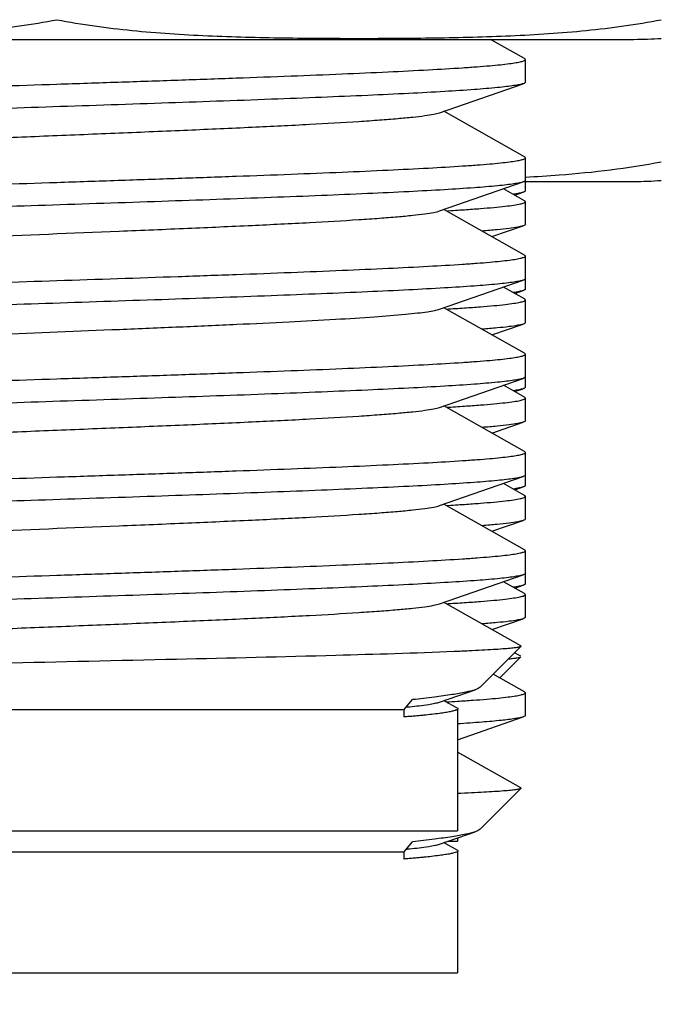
# Model space of a CAD drawing. Header units: millimetres. Extents: x 0 to 776, y 0 to 509.
# Tile 31 of 100: x 405.23 to 409.48, y 148.55 to 155.07. Entities that reach past the tile are written whole.
import ezdxf

# ---------------------------------------------------------------- set-up
doc = ezdxf.new("R2010")
doc.units = ezdxf.units.MM
doc.layers.add('DM', color=4, linetype='Continuous')
doc.layers.add('SLD-0', color=179, linetype='Continuous')
doc.styles.add('SLDTEXTSTYLE0', font='ROMANS', dxfattribs={"width": 0.84})
doc.styles.add('SLDTEXTSTYLE1', font='ROMANS', dxfattribs={"width": 0.97})
doc.dimstyles.new('SLDDIMSTYLE3', dxfattribs={"dimtxt": 3, "dimasz": 3.302, "dimexe": 0, "dimexo": 0.0625, "dimgap": 0.75, "dimtad": 1, "dimrnd": 1e-09, "dimzin": 4, "dimdsep": 46, "dimtxsty": 'SLDTEXTSTYLE0', "dimblk1": 'NONE', "dimblk2": 'NONE', "dimsah": 1, "dimcen": 0, "dimadec": 0, "dimazin": 1, "dimtfac": 1, "dimtmove": 0, "dimatfit": 3, "dimldrblk": 'NONE', "dimfxl": 1, "dimfrac": 2, "dimtolj": 1, "dimtzin": 12, "dimarcsym": 0})

# ---------------------------------------------------------------- blocks, each defined once
blk = doc.blocks.new('_D_21')
at = {"layer": 'DM', "color": 7}
for p, q in [((594.0804, 192.3729), (610.6229, 192.3729)), ((610.6229, 192.3729), (618.4414, 188.5652)), ((623.8357, 180.9381), (623.8357, 190.9381)), ((618.8357, 185.9381), (628.8357, 185.9381))]:
    blk.add_line(p, q, dxfattribs=at)
blk.add_solid([(618.2589, 188.1906), (618.6238, 188.9398), (620.689, 187.4706)], dxfattribs=at)
at = {"layer": 'DM', "color": 7, "char_height": 3, "attachment_point": 1, "style": 'SLDTEXTSTYLE1'}
for s, insert in [('%%c', (598.5265, 196.6933)), ('7.00', (602.6432, 196.6933)), ('4-', (592.8432, 196.6933))]:
    blk.add_mtext(s, dxfattribs=dict(at, insert=insert))
blk = doc.blocks.new('_None')

msp = doc.modelspace()

# ---------------------------------------------------------------- linework, layer by layer
at = {"layer": 'SLD-0', "color": 7, "linetype": 'Continuous'}
for p, q in [((401.6592, 154.938), (409.2968, 154.938)), ((408.5726, 154.8103), (408.3466, 154.938)), ((408.578, 154.6543), (408.578, 154.8042)), ((408.0106, 154.4524), (408.5637, 154.6443)), ((408.5726, 154.1603), (408.0386, 154.4621)), ((408.578, 154.0043), (408.578, 154.1542)), ((408.0105, 153.8024), (408.5635, 153.9943)), ((408.5712, 153.9978), (409.2968, 153.9978)), ((408.578, 153.9357), (408.578, 153.9978)), ((408.5726, 153.8701), (408.433, 153.949)), ((408.5082, 153.9065), (408.5635, 153.9257)), ((408.578, 153.7141), (408.578, 153.864)), ((408.5726, 153.5103), (408.0386, 153.8121)), ((408.3566, 153.6323), (408.5637, 153.7041)), ((408.578, 153.2857), (408.578, 153.5042)), ((408.0104, 153.1523), (408.5634, 153.3442)), ((408.5726, 153.22), (408.4329, 153.299)), ((408.5081, 153.2565), (408.5634, 153.2757)), ((408.578, 153.0641), (408.578, 153.214)), ((408.5725, 152.8603), (408.0386, 153.1621)), ((408.3566, 152.9823), (408.5635, 153.054)), ((408.578, 152.6357), (408.578, 152.8542)), ((408.0106, 152.5024), (408.5636, 152.6943)), ((408.5726, 152.5701), (408.4329, 152.649)), ((408.5081, 152.6065), (408.5636, 152.6257)), ((408.578, 152.4141), (408.578, 152.564)), ((408.5726, 152.2103), (408.0386, 152.5121)), ((408.3566, 152.3323), (408.5634, 152.404)), ((408.578, 151.9857), (408.578, 152.2042)), ((408.0105, 151.8523), (408.5635, 152.0442)), ((408.5725, 151.9201), (408.4329, 151.999)), ((408.5081, 151.9565), (408.5635, 151.9757)), ((408.578, 151.7641), (408.578, 151.9139)), ((408.5726, 151.5603), (408.0386, 151.8621)), ((408.3566, 151.6823), (408.5636, 151.7541)), ((408.578, 151.3357), (408.578, 151.5542)), ((408.0103, 151.2023), (408.5634, 151.3943)), ((408.5726, 151.27), (408.4329, 151.349)), ((408.5081, 151.3065), (408.5634, 151.3257)), ((408.578, 151.1141), (408.578, 151.264)), ((408.0516, 151.2047), (408.0386, 151.2121)), ((408.5471, 150.9247), (408.0516, 151.2047)), ((408.3566, 151.0323), (408.5635, 151.104)), ((408.279, 150.6511), (408.5486, 150.9207)), ((408.409, 150.7125), (408.5486, 150.8521)), ((408.5471, 150.8561), (408.5067, 150.8789)), ((408.5726, 150.6201), (408.3651, 150.7373)), ((408.0103, 150.5523), (408.2459, 150.6341)), ((408.578, 150.4641), (408.578, 150.614)), ((407.7729, 150.5001), (407.8321, 150.5684)), ((408.0517, 150.5547), (408.0386, 150.5621)), ((408.1154, 150.5187), (408.0517, 150.5547)), ((408.1312, 150.5097), (408.1154, 150.5187)), ((407.7729, 150.5001), (402.828, 150.5001)), ((407.7729, 150.5001), (407.7729, 150.4539)), ((408.128, 150.5001), (408.1272, 150.5001)), ((408.128, 150.5001), (408.128, 149.7001)), ((408.128, 150.303), (408.5634, 150.454)), ((408.1311, 150.5038), (408.133, 150.5052)), ((408.5471, 149.9845), (408.128, 150.2214)), ((408.279, 149.7109), (408.5486, 149.9805)), ((402.828, 149.7001), (408.128, 149.7001)), ((408.0103, 149.6121), (408.2459, 149.6939)), ((407.7729, 149.5599), (407.8321, 149.6282)), ((408.0517, 149.6145), (408.0386, 149.6219)), ((408.1154, 149.5785), (408.0517, 149.6145)), ((408.0661, 149.6315), (408.128, 149.6315)), ((408.128, 149.653), (408.128, 149.6315)), ((407.7729, 149.5599), (402.828, 149.5599)), ((407.7729, 149.5599), (407.7729, 149.5137)), ((408.1312, 149.5695), (408.1154, 149.5785)), ((408.128, 149.5599), (408.1272, 149.5599)), ((408.128, 149.5599), (408.128, 148.7599)), ((408.1311, 149.5636), (408.133, 149.5649)), ((402.828, 148.7599), (408.128, 148.7599))]:
    msp.add_line(p, q, dxfattribs=at)
for centre, radius, start, end in [((409.2968, 157.4645), 2.5265, 270, 274.11266), ((409.2968, 156.5243), 2.5265, 270, 274.11266), ((407.5282, 153.2808), 2.774, 275.40539, 275.88443), ((407.007, 168.022), 17.5004, 273.4344, 273.67701), ((407.5282, 152.3406), 2.774, 275.40539, 275.88443)]:
    msp.add_arc(centre, radius, start, end, dxfattribs=at)
for points, knots in [([(401.478, 155.068), (401.6424, 155.0363), (401.9745, 154.9907), (402.4754, 154.9583), (402.9767, 154.9463), (403.478, 154.9436), (403.9792, 154.9463), (404.4805, 154.9583), (404.9814, 154.9907), (405.3135, 155.0363), (405.478, 155.068)], [0, 0, 0, 0, 0.125209, 0.250184, 0.375098, 0.5, 0.624902, 0.749816, 0.87479, 1, 1, 1, 1]), ([(405.478, 155.068), (405.6424, 155.0363), (405.9745, 154.9907), (406.4754, 154.9583), (406.9767, 154.9463), (407.478, 154.9436), (407.9792, 154.9463), (408.4805, 154.9583), (408.9814, 154.9907), (409.3135, 155.0363), (409.478, 155.068)], [0, 0, 0, 0, 0.12521, 0.250184, 0.375098, 0.5, 0.624902, 0.749816, 0.87479, 1, 1, 1, 1]), ([(403.928, 154.5875), (404.1772, 154.5971), (404.6938, 154.6155), (405.3454, 154.6372), (405.8803, 154.6551), (406.2757, 154.6685), (406.6575, 154.6819), (407.0191, 154.6953), (407.3544, 154.7087), (407.6575, 154.7221), (407.9234, 154.7353), (408.1195, 154.7469), (408.2543, 154.7563), (408.3379, 154.763), (408.4093, 154.7697), (408.4683, 154.7764), (408.5139, 154.7827), (408.548, 154.7896), (408.567, 154.7946), (408.578, 154.801), (408.578, 154.8042)], [0, 0, 0, 0, 0.160568, 0.332852, 0.419738, 0.505139, 0.587598, 0.665703, 0.738119, 0.803612, 0.861065, 0.909502, 0.930074, 0.948101, 0.963506, 0.976225, 0.986218, 0.993457, 0.997964, 1, 1, 1, 1]), ([(408.578, 154.8042), (408.578, 154.8047), (408.5772, 154.8075), (408.5746, 154.8091), (408.5726, 154.8102)], [0, 0, 0, 0, 0.186662, 1, 1, 1, 1]), ([(408.5639, 154.6444), (408.5558, 154.6416), (408.5355, 154.6368), (408.4989, 154.6306), (408.4506, 154.6243), (408.3634, 154.6151), (408.2266, 154.6041), (408.0309, 154.5915), (407.7955, 154.5789), (407.5239, 154.5662), (407.2205, 154.5534), (406.7663, 154.5358), (406.1576, 154.5145), (405.405, 154.4894), (404.657, 154.4644), (404.1651, 154.4468), (403.9279, 154.4377)], [0, 0, 0, 0, 0.00549, 0.013489, 0.023985, 0.036951, 0.070154, 0.11264, 0.163686, 0.22254, 0.288319, 0.359947, 0.516306, 0.681933, 0.846578, 1, 1, 1, 1]), ([(408.5782, 154.6543), (408.5782, 154.6523), (408.573, 154.6475), (408.5676, 154.6457), (408.5639, 154.6444)], [0, 0, 0, 0, 0.340041, 1, 1, 1, 1]), ([(402.9346, 154.1469), (402.9381, 154.1489), (402.9473, 154.1525), (402.9729, 154.1595), (403.0183, 154.1675), (403.0883, 154.1767), (403.1786, 154.186), (403.2885, 154.1954), (403.417, 154.2048), (403.563, 154.2142), (403.789, 154.2274), (404.1048, 154.2435), (404.5162, 154.2622), (404.9602, 154.2809), (405.4218, 154.2997), (405.8853, 154.3185), (406.3349, 154.3372), (406.7555, 154.3559), (407.1327, 154.3745), (407.4139, 154.3907), (407.6076, 154.404), (407.7266, 154.4134), (407.8265, 154.4227), (407.9064, 154.4319), (407.9657, 154.4411), (407.9982, 154.4481), (408.0106, 154.4524)], [0, 0, 0, 0, 0.002387, 0.005781, 0.015636, 0.029542, 0.047414, 0.069142, 0.094542, 0.123375, 0.1554, 0.227993, 0.309828, 0.398158, 0.489979, 0.582172, 0.671631, 0.755291, 0.830361, 0.89425, 0.921328, 0.944861, 0.964624, 0.980452, 0.992262, 1, 1, 1, 1]), ([(403.928, 153.9375), (404.1772, 153.9471), (404.6938, 153.9655), (405.3454, 153.9872), (405.8803, 154.0051), (406.2757, 154.0185), (406.6575, 154.0319), (407.0191, 154.0453), (407.3544, 154.0587), (407.6575, 154.0721), (407.9234, 154.0853), (408.1195, 154.0969), (408.2543, 154.1063), (408.3379, 154.113), (408.4093, 154.1197), (408.4683, 154.1264), (408.5139, 154.1327), (408.548, 154.1396), (408.567, 154.1446), (408.578, 154.151), (408.578, 154.1542)], [0, 0, 0, 0, 0.160568, 0.332852, 0.419738, 0.505139, 0.587598, 0.665703, 0.738119, 0.803612, 0.861065, 0.909502, 0.930074, 0.948101, 0.963506, 0.976225, 0.986218, 0.993457, 0.997964, 1, 1, 1, 1]), ([(408.578, 154.1542), (408.578, 154.1547), (408.5772, 154.1575), (408.5746, 154.1591), (408.5726, 154.1602)], [0, 0, 0, 0, 0.1866354, 0.9995564, 0.9995564, 0.9995564, 0.9995564]), ([(408.5769, 154.0262), (408.6523, 154.0302), (408.954, 154.0493), (409.2552, 154.0849), (409.478, 154.1278)], [0, 0, 0, 0, 0.249766, 1, 1, 1, 1]), ([(408.5637, 153.9943), (408.5557, 153.9915), (408.5353, 153.9868), (408.4986, 153.9806), (408.4502, 153.9743), (408.3629, 153.9651), (408.2261, 153.9541), (408.0303, 153.9415), (407.7948, 153.9289), (407.5232, 153.9161), (407.2198, 153.9034), (406.7656, 153.8858), (406.157, 153.8644), (405.4046, 153.8394), (404.6568, 153.8144), (404.1651, 153.7968), (403.9279, 153.7877)], [0, 0, 0, 0, 0.005497, 0.013519, 0.024044, 0.037037, 0.070249, 0.112747, 0.163826, 0.222676, 0.288448, 0.360085, 0.516411, 0.682012, 0.846608, 1, 1, 1, 1]), ([(408.5781, 154.0043), (408.5781, 154.0023), (408.5729, 153.9974), (408.5675, 153.9956), (408.5637, 153.9943)], [0, 0, 0, 0, 0.340244, 1, 1, 1, 1]), ([(408.5635, 153.9257), (408.5551, 153.9228), (408.5335, 153.9178), (408.5117, 153.9142), (408.4987, 153.9123)], [0, 0, 0, 0, 0.404639, 1, 1, 1, 1]), ([(408.5779, 153.9357), (408.5779, 153.9336), (408.5746, 153.9305), (408.5694, 153.9279), (408.5656, 153.9264), (408.5635, 153.9257)], [0, 0, 0, 0, 0.340266, 0.625005, 1, 1, 1, 1]), ([(408.0554, 153.803), (408.0953, 153.8054), (408.1703, 153.8102), (408.2752, 153.8177), (408.365, 153.8252), (408.4392, 153.8326), (408.4974, 153.84), (408.5391, 153.8471), (408.564, 153.8535), (408.5753, 153.859), (408.578, 153.8625), (408.578, 153.864)], [0, 0, 0, 0, 0.226641, 0.425708, 0.596194, 0.737181, 0.848002, 0.928229, 0.977871, 0.991782, 1, 1, 1, 1]), ([(408.578, 153.864), (408.578, 153.8645), (408.5772, 153.8673), (408.5746, 153.8689), (408.5726, 153.87)], [0, 0, 0, 0, 0.186662, 1, 1, 1, 1]), ([(402.9345, 153.4969), (402.938, 153.4989), (402.9472, 153.5024), (402.9727, 153.5094), (403.018, 153.5175), (403.0878, 153.5267), (403.1781, 153.536), (403.2878, 153.5453), (403.4162, 153.5547), (403.5621, 153.5642), (403.788, 153.5774), (404.1038, 153.5934), (404.5151, 153.6121), (405.1153, 153.6375), (405.7286, 153.6619), (406.3339, 153.6872), (406.7546, 153.7059), (407.1319, 153.7245), (407.4132, 153.7406), (407.6071, 153.754), (407.7262, 153.7633), (407.8261, 153.7727), (407.9061, 153.7819), (407.9655, 153.7911), (407.9981, 153.798), (408.0105, 153.8024)], [0, 0, 0, 0, 0.002385, 0.00577, 0.015591, 0.029464, 0.047322, 0.069043, 0.094417, 0.123222, 0.155237, 0.227813, 0.309624, 0.397952, 0.581971, 0.671442, 0.755124, 0.830222, 0.894137, 0.921243, 0.944789, 0.964553, 0.980406, 0.992247, 1, 1, 1, 1]), ([(408.5782, 153.7141), (408.5782, 153.7121), (408.573, 153.7072), (408.5676, 153.7055), (408.5639, 153.7042)], [0, 0, 0, 0, 0.340041, 1, 1, 1, 1]), ([(408.5639, 153.7042), (408.5522, 153.7001), (408.5209, 153.6938), (408.4635, 153.6855), (408.3849, 153.6771), (408.3256, 153.672), (408.2925, 153.6694)], [0, 0, 0, 0, 0.135274, 0.34769, 0.636383, 1, 1, 1, 1]), ([(403.928, 153.2875), (404.1772, 153.2972), (404.6938, 153.3154), (405.478, 153.3417), (406.1409, 153.3638), (406.6575, 153.3819), (407.0191, 153.3953), (407.3544, 153.4087), (407.6575, 153.4221), (407.9234, 153.4353), (408.1195, 153.4469), (408.2543, 153.4563), (408.3379, 153.463), (408.4093, 153.4697), (408.4683, 153.4764), (408.5139, 153.4827), (408.548, 153.4896), (408.567, 153.4946), (408.578, 153.501), (408.578, 153.5042)], [0, 0, 0, 0, 0.160568, 0.332852, 0.505139, 0.587598, 0.665703, 0.738119, 0.803612, 0.861066, 0.909502, 0.930075, 0.948101, 0.963506, 0.976226, 0.986219, 0.993458, 0.997965, 1, 1, 1, 1]), ([(408.578, 153.5042), (408.578, 153.5047), (408.5772, 153.5075), (408.5745, 153.5092), (408.5725, 153.5103)], [0, 0, 0, 0, 0.186244, 1, 1, 1, 1]), ([(408.5636, 153.3443), (408.5556, 153.3415), (408.5352, 153.3367), (408.4985, 153.3305), (408.45, 153.3243), (408.3627, 153.3151), (408.2258, 153.3041), (408.03, 153.2915), (407.7944, 153.2788), (407.5228, 153.2661), (407.2194, 153.2533), (406.7653, 153.2358), (406.1568, 153.2144), (405.4045, 153.1894), (404.6567, 153.1644), (404.165, 153.1468), (403.9279, 153.1377)], [0, 0, 0, 0, 0.005488, 0.013507, 0.024045, 0.037057, 0.070292, 0.112772, 0.163871, 0.222735, 0.288488, 0.360131, 0.516446, 0.682039, 0.846611, 1, 1, 1, 1]), ([(408.578, 153.3543), (408.578, 153.3523), (408.5728, 153.3474), (408.5674, 153.3456), (408.5636, 153.3443)], [0, 0, 0, 0, 0.340786, 1, 1, 1, 1]), ([(408.5634, 153.2757), (408.555, 153.2728), (408.5334, 153.2678), (408.5116, 153.2642), (408.4987, 153.2622)], [0, 0, 0, 0, 0.404838, 1, 1, 1, 1]), ([(408.5779, 153.2857), (408.5779, 153.2836), (408.5746, 153.2805), (408.5694, 153.2779), (408.5656, 153.2764), (408.5634, 153.2757)], [0, 0, 0, 0, 0.339995, 0.624811, 1, 1, 1, 1]), ([(408.0554, 153.153), (408.0953, 153.1554), (408.1703, 153.1602), (408.2752, 153.1677), (408.365, 153.1752), (408.4392, 153.1826), (408.4974, 153.19), (408.5391, 153.1971), (408.564, 153.2035), (408.5753, 153.209), (408.578, 153.2125), (408.578, 153.214)], [0, 0, 0, 0, 0.226641, 0.425708, 0.596194, 0.737181, 0.848002, 0.928228, 0.977871, 0.991782, 1, 1, 1, 1]), ([(408.578, 153.214), (408.578, 153.2145), (408.5772, 153.2173), (408.5746, 153.2189), (408.5726, 153.22)], [0, 0, 0, 0, 0.1866354, 0.9995564, 0.9995564, 0.9995564, 0.9995564]), ([(403.1742, 152.8853), (403.2426, 152.8918), (403.3977, 152.9038), (403.7712, 152.9273), (404.3354, 152.9547), (405.0861, 152.9863), (405.7512, 153.0129), (406.2831, 153.035), (406.6575, 153.0515), (407.0013, 153.0679), (407.3056, 153.0842), (407.5624, 153.1004), (407.7436, 153.1145), (407.8599, 153.1264), (407.9243, 153.1345), (407.9729, 153.1425), (407.9999, 153.1487), (408.0104, 153.1523)], [0, 0, 0, 0, 0.042561, 0.096313, 0.231715, 0.392292, 0.561498, 0.643876, 0.721901, 0.793575, 0.856993, 0.910582, 0.952904, 0.969502, 0.982935, 0.993119, 1, 1, 1, 1]), ([(408.5781, 153.0641), (408.5781, 153.0621), (408.5729, 153.0572), (408.5675, 153.0554), (408.5637, 153.0541)], [0, 0, 0, 0, 0.340244, 1, 1, 1, 1]), ([(408.5637, 153.0541), (408.5521, 153.0501), (408.5208, 153.0438), (408.4633, 153.0354), (408.3848, 153.0271), (408.3255, 153.022), (408.2925, 153.0194)], [0, 0, 0, 0, 0.135336, 0.348021, 0.636818, 1, 1, 1, 1]), ([(403.928, 152.6375), (404.1772, 152.6472), (404.6938, 152.6654), (405.3454, 152.6873), (405.8803, 152.7051), (406.2757, 152.7185), (406.6575, 152.7319), (407.0191, 152.7453), (407.3544, 152.7587), (407.6575, 152.7721), (407.9234, 152.7853), (408.1195, 152.7969), (408.2543, 152.8063), (408.3379, 152.813), (408.4093, 152.8197), (408.4683, 152.8264), (408.5139, 152.8327), (408.548, 152.8395), (408.567, 152.8446), (408.578, 152.851), (408.578, 152.8542)], [0, 0, 0, 0, 0.160568, 0.332852, 0.419739, 0.50514, 0.587598, 0.665703, 0.73812, 0.803613, 0.861066, 0.909502, 0.930075, 0.948101, 0.963506, 0.976226, 0.986219, 0.993458, 0.997965, 1, 1, 1, 1]), ([(408.578, 152.8542), (408.578, 152.8547), (408.5772, 152.8575), (408.5745, 152.8592), (408.5725, 152.8603)], [0, 0, 0, 0, 0.185798, 1, 1, 1, 1]), ([(408.5636, 152.6943), (408.5556, 152.6916), (408.5353, 152.6868), (408.4988, 152.6806), (408.4505, 152.6743), (408.3632, 152.6651), (408.2265, 152.6541), (408.0308, 152.6415), (407.7953, 152.6288), (407.5238, 152.6161), (407.2204, 152.6034), (406.7662, 152.5858), (406.1575, 152.5644), (405.405, 152.5394), (404.657, 152.5144), (404.1652, 152.4967), (403.928, 152.4876)], [0, 0, 0, 0, 0.005474, 0.013463, 0.023961, 0.03694, 0.070157, 0.11262, 0.163677, 0.222543, 0.288304, 0.359938, 0.516297, 0.681927, 0.846558, 1, 1, 1, 1]), ([(408.578, 152.7043), (408.578, 152.7023), (408.5727, 152.6974), (408.5674, 152.6956), (408.5636, 152.6943)], [0, 0, 0, 0, 0.3414, 1, 1, 1, 1]), ([(408.5636, 152.6257), (408.5552, 152.6228), (408.5335, 152.6178), (408.5117, 152.6142), (408.4987, 152.6122)], [0, 0, 0, 0, 0.404098, 1, 1, 1, 1]), ([(408.5779, 152.6357), (408.5779, 152.6336), (408.5746, 152.6305), (408.5695, 152.6279), (408.5658, 152.6265), (408.5636, 152.6257)], [0, 0, 0, 0, 0.341007, 0.625536, 1, 1, 1, 1]), ([(408.0554, 152.503), (408.0953, 152.5054), (408.1703, 152.5102), (408.2752, 152.5177), (408.365, 152.5252), (408.4392, 152.5326), (408.4974, 152.54), (408.5391, 152.5471), (408.564, 152.5535), (408.5753, 152.559), (408.578, 152.5625), (408.578, 152.564)], [0, 0, 0, 0, 0.226642, 0.42571, 0.596196, 0.737183, 0.848005, 0.928231, 0.977873, 0.991783, 1, 1, 1, 1]), ([(408.578, 152.564), (408.578, 152.5645), (408.5772, 152.5673), (408.5745, 152.5689), (408.5725, 152.5701)], [0, 0, 0, 0, 0.186244, 1, 1, 1, 1]), ([(402.9346, 152.1969), (402.9381, 152.1989), (402.9473, 152.2025), (402.9729, 152.2095), (403.0183, 152.2175), (403.0883, 152.2267), (403.1786, 152.236), (403.2885, 152.2454), (403.4711, 152.2587), (403.7401, 152.2749), (404.1048, 152.2935), (404.5162, 152.3122), (404.9602, 152.3309), (405.4217, 152.3497), (405.8852, 152.3685), (406.3349, 152.3872), (406.7555, 152.4059), (407.1326, 152.4245), (407.4138, 152.4406), (407.6076, 152.454), (407.7266, 152.4634), (407.8265, 152.4727), (407.9064, 152.4819), (407.9656, 152.4911), (407.9982, 152.4981), (408.0106, 152.5024)], [0, 0, 0, 0, 0.00239, 0.005785, 0.015633, 0.029535, 0.047408, 0.069144, 0.094534, 0.155391, 0.227984, 0.309816, 0.398151, 0.489967, 0.582165, 0.671622, 0.755286, 0.830355, 0.894247, 0.921321, 0.944859, 0.964631, 0.980452, 0.992256, 1, 1, 1, 1]), ([(408.578, 152.4141), (408.578, 152.4121), (408.5728, 152.4072), (408.5674, 152.4054), (408.5636, 152.4041)], [0, 0, 0, 0, 0.340786, 1, 1, 1, 1]), ([(408.5636, 152.4041), (408.552, 152.4001), (408.5207, 152.3937), (408.4633, 152.3854), (408.3847, 152.3771), (408.3255, 152.372), (408.2924, 152.3694)], [0, 0, 0, 0, 0.135055, 0.347738, 0.636753, 1, 1, 1, 1]), ([(403.928, 151.9875), (404.1772, 151.9972), (404.6938, 152.0156), (405.3454, 152.0373), (405.8803, 152.0552), (406.2757, 152.0686), (406.6575, 152.082), (407.0191, 152.0954), (407.3544, 152.1088), (407.6575, 152.1221), (407.9234, 152.1354), (408.1195, 152.1469), (408.2543, 152.1564), (408.3379, 152.1631), (408.4093, 152.1697), (408.4683, 152.1764), (408.5139, 152.1827), (408.548, 152.1896), (408.567, 152.1947), (408.578, 152.2011), (408.578, 152.2042)], [0, 0, 0, 0, 0.160568, 0.332852, 0.419739, 0.50514, 0.587598, 0.665703, 0.738119, 0.803612, 0.861065, 0.909501, 0.930074, 0.948101, 0.963506, 0.976225, 0.986218, 0.993457, 0.997964, 1, 1, 1, 1]), ([(408.578, 152.2042), (408.578, 152.2048), (408.5772, 152.2075), (408.5746, 152.2092), (408.5726, 152.2103)], [0, 0, 0, 0, 0.186619, 1, 1, 1, 1]), ([(408.5635, 152.0443), (408.5555, 152.0415), (408.535, 152.0367), (408.4984, 152.0305), (408.45, 152.0243), (408.3627, 152.015), (408.2259, 152.004), (408.0301, 151.9915), (407.7946, 151.9788), (407.523, 151.9661), (407.2196, 151.9533), (406.7655, 151.9358), (406.157, 151.9144), (405.4046, 151.8894), (404.6568, 151.8644), (404.1651, 151.8467), (403.928, 151.8376)], [0, 0, 0, 0, 0.005493, 0.013501, 0.024017, 0.037011, 0.070255, 0.112737, 0.163808, 0.222681, 0.288443, 0.360072, 0.516409, 0.682004, 0.846596, 1, 1, 1, 1]), ([(408.578, 152.0543), (408.578, 152.0522), (408.5727, 152.0474), (408.5672, 152.0456), (408.5635, 152.0443)], [0, 0, 0, 0, 0.340795, 1, 1, 1, 1]), ([(408.5635, 151.9757), (408.555, 151.9727), (408.5335, 151.9678), (408.5117, 151.9641), (408.4987, 151.9622)], [0, 0, 0, 0, 0.404668, 1, 1, 1, 1]), ([(408.5779, 151.9857), (408.5779, 151.9836), (408.5746, 151.9805), (408.5694, 151.9779), (408.5656, 151.9764), (408.5635, 151.9757)], [0, 0, 0, 0, 0.340386, 0.625094, 1, 1, 1, 1]), ([(408.0554, 151.853), (408.0953, 151.8554), (408.1703, 151.8602), (408.2752, 151.8677), (408.365, 151.8752), (408.4392, 151.8826), (408.4974, 151.89), (408.5391, 151.8971), (408.564, 151.9035), (408.5753, 151.909), (408.578, 151.9125), (408.578, 151.914)], [0, 0, 0, 0, 0.226643, 0.425711, 0.596198, 0.737185, 0.848007, 0.928234, 0.977875, 0.991784, 1, 1, 1, 1]), ([(408.578, 151.914), (408.578, 151.9145), (408.5772, 151.9173), (408.5745, 151.919), (408.5725, 151.9201)], [0, 0, 0, 0, 0.185798, 1, 1, 1, 1]), ([(402.9345, 151.5469), (402.938, 151.5489), (402.9472, 151.5524), (402.9727, 151.5594), (403.018, 151.5674), (403.0878, 151.5766), (403.178, 151.586), (403.2878, 151.5954), (403.4162, 151.6047), (403.5621, 151.6141), (403.788, 151.6274), (404.1037, 151.6434), (404.515, 151.6621), (405.1152, 151.6875), (405.7285, 151.7119), (406.3338, 151.7372), (406.7545, 151.7559), (407.1318, 151.7745), (407.4131, 151.7906), (407.607, 151.804), (407.7261, 151.8133), (407.826, 151.8227), (407.906, 151.8319), (407.9654, 151.8411), (407.9981, 151.848), (408.0105, 151.8523)], [0, 0, 0, 0, 0.0023879, 0.0057726, 0.0155802, 0.0294464, 0.0473165, 0.0690435, 0.0944014, 0.1231996, 0.155225, 0.2277946, 0.3096062, 0.3979315, 0.5819512, 0.6714236, 0.7551066, 0.8302088, 0.8941229, 0.9212237, 0.9447816, 0.9645538, 0.9804012, 0.9922402, 0.9999989, 0.9999989, 0.9999989, 0.9999989]), ([(408.578, 151.7641), (408.578, 151.762), (408.5727, 151.7572), (408.5674, 151.7554), (408.5636, 151.7541)], [0, 0, 0, 0, 0.3414, 1, 1, 1, 1]), ([(408.5636, 151.7541), (408.552, 151.7501), (408.5208, 151.7438), (408.4634, 151.7354), (408.3848, 151.7271), (408.3254, 151.722), (408.2923, 151.7193)], [0, 0, 0, 0, 0.134898, 0.347212, 0.63613, 1, 1, 1, 1]), ([(408.578, 151.5542), (408.578, 151.5548), (408.5772, 151.5576), (408.5745, 151.5592), (408.5725, 151.5603)], [0, 0, 0, 0, 0.186235, 1, 1, 1, 1]), ([(403.928, 151.3375), (404.1772, 151.3472), (404.6938, 151.3656), (405.3454, 151.3873), (405.8803, 151.4052), (406.2757, 151.4186), (406.6575, 151.432), (407.0191, 151.4454), (407.3544, 151.4588), (407.6575, 151.4721), (407.9234, 151.4854), (408.1195, 151.4969), (408.2543, 151.5064), (408.3379, 151.5131), (408.4093, 151.5197), (408.4683, 151.5264), (408.5139, 151.5327), (408.548, 151.5396), (408.567, 151.5447), (408.578, 151.5511), (408.578, 151.5542)], [0, 0, 0, 0, 0.160568, 0.332852, 0.419739, 0.505139, 0.587598, 0.665703, 0.738119, 0.803612, 0.861065, 0.909501, 0.930074, 0.9481, 0.963505, 0.976225, 0.986218, 0.993457, 0.997964, 1, 1, 1, 1]), ([(408.5634, 151.3943), (408.5554, 151.3915), (408.535, 151.3867), (408.4983, 151.3805), (408.4499, 151.3742), (408.3625, 151.365), (408.2256, 151.354), (408.0298, 151.3414), (407.7943, 151.3288), (407.5227, 151.3161), (407.2193, 151.3033), (406.7652, 151.2858), (406.1567, 151.2644), (405.4045, 151.2393), (404.6567, 151.2145), (404.1651, 151.1967), (403.9279, 151.1876)], [0, 0, 0, 0, 0.005501, 0.013515, 0.024038, 0.037038, 0.070291, 0.112782, 0.163858, 0.222733, 0.288496, 0.360123, 0.516452, 0.682034, 0.84661, 1, 1, 1, 1]), ([(408.578, 151.4043), (408.578, 151.4022), (408.5726, 151.3974), (408.5672, 151.3956), (408.5634, 151.3943)], [0, 0, 0, 0, 0.340548, 1, 1, 1, 1]), ([(408.5634, 151.3257), (408.555, 151.3227), (408.5334, 151.3178), (408.5117, 151.3141), (408.4987, 151.3122)], [0, 0, 0, 0, 0.404861, 1, 1, 1, 1]), ([(408.5779, 151.3357), (408.5779, 151.3336), (408.5746, 151.3305), (408.5694, 151.3279), (408.5656, 151.3264), (408.5634, 151.3257)], [0, 0, 0, 0, 0.339888, 0.624736, 1, 1, 1, 1]), ([(408.0553, 151.2031), (408.0952, 151.2055), (408.1702, 151.2102), (408.2752, 151.2177), (408.365, 151.2252), (408.4391, 151.2327), (408.4973, 151.24), (408.5391, 151.2471), (408.564, 151.2536), (408.5753, 151.2591), (408.578, 151.2626), (408.578, 151.264)], [0, 0, 0, 0, 0.22664, 0.425707, 0.596193, 0.73718, 0.848002, 0.928229, 0.977871, 0.991782, 1, 1, 1, 1]), ([(408.578, 151.264), (408.578, 151.2646), (408.5772, 151.2673), (408.5746, 151.269), (408.5726, 151.2701)], [0, 0, 0, 0, 0.186619, 1, 1, 1, 1]), ([(402.9345, 150.8968), (402.938, 150.8988), (402.9472, 150.9024), (402.9726, 150.9094), (403.0179, 150.9174), (403.0877, 150.9266), (403.1779, 150.9359), (403.2876, 150.9453), (403.4701, 150.9587), (403.7388, 150.9748), (404.1033, 150.9934), (404.5145, 151.0121), (404.9584, 151.0309), (405.4199, 151.0495), (405.8834, 151.0685), (406.3331, 151.0871), (406.7538, 151.1059), (407.1312, 151.1244), (407.4126, 151.1406), (407.6065, 151.1539), (407.7257, 151.1633), (407.8257, 151.1727), (407.9058, 151.1819), (407.9653, 151.191), (407.9979, 151.198), (408.0104, 151.2023)], [0, 0, 0, 0, 0.002384, 0.00576, 0.015547, 0.029411, 0.047288, 0.068996, 0.094343, 0.155159, 0.227707, 0.309512, 0.397823, 0.489632, 0.581832, 0.671308, 0.754998, 0.830111, 0.89405, 0.921169, 0.944721, 0.964501, 0.98038, 0.992243, 1, 1, 1, 1]), ([(408.5635, 151.1041), (408.5518, 151.1001), (408.5206, 151.0937), (408.4632, 151.0854), (408.3847, 151.0771), (408.3254, 151.072), (408.2923, 151.0693)], [0, 0, 0, 0, 0.135195, 0.347609, 0.636426, 1, 1, 1, 1]), ([(408.578, 151.1141), (408.578, 151.112), (408.5727, 151.1072), (408.5672, 151.1054), (408.5635, 151.1041)], [0, 0, 0, 0, 0.340795, 1, 1, 1, 1]), ([(408.5486, 150.9207), (408.5476, 150.9197), (408.5439, 150.9181), (408.5368, 150.9161), (408.5265, 150.914), (408.5064, 150.9109), (408.4731, 150.9072), (408.4238, 150.903), (408.3618, 150.8987), (408.2875, 150.8945), (408.2013, 150.8902), (408.1399, 150.8875), (408.1073, 150.8861)], [0, 0, 0, 0, 0.0098, 0.026362, 0.050011, 0.080831, 0.164055, 0.275981, 0.41618, 0.584105, 0.779023, 1, 1, 1, 1]), ([(408.5471, 150.9247), (408.5479, 150.9242), (408.5497, 150.9232), (408.5491, 150.9212), (408.5486, 150.9207)], [0, 0, 0, 0, 0.58476, 1, 1, 1, 1]), ([(408.1073, 150.8861), (407.8458, 150.8752), (407.2334, 150.8573), (406.2333, 150.8334), (405.1296, 150.8093), (404.3769, 150.7919), (404.0119, 150.7822)], [0, 0, 0, 0, 0.191607, 0.448619, 0.732612, 1, 1, 1, 1]), ([(408.4667, 150.8382), (408.4777, 150.8392), (408.4971, 150.8412), (408.5218, 150.8446), (408.5373, 150.8474), (408.5452, 150.85), (408.5478, 150.8514), (408.5486, 150.8521)], [0, 0, 0, 0, 0.39949, 0.698785, 0.89782, 0.960469, 1, 1, 1, 1]), ([(408.279, 150.6511), (408.279, 150.6511), (408.279, 150.6511), (408.279, 150.6511), (408.2754, 150.6476), (408.2645, 150.6411), (408.2529, 150.6365), (408.2459, 150.6341)], [-0.000302, -0.000302, -0.000302, -0.000302, 0, 0, 0, 0.404132, 1, 1, 1, 1]), ([(408.2459, 150.6341), (408.2259, 150.6271), (408.1755, 150.615), (408.0855, 150.5994), (407.9679, 150.5834), (407.8803, 150.5735), (407.8321, 150.5684)], [0, 0, 0, 0, 0.151456, 0.369437, 0.653172, 1, 1, 1, 1]), ([(408.1293, 150.5577), (408.1637, 150.5599), (408.2282, 150.5643), (408.3185, 150.5712), (408.3956, 150.5782), (408.4592, 150.585), (408.509, 150.5918), (408.5448, 150.5984), (408.5661, 150.6044), (408.5758, 150.6095), (408.578, 150.6127), (408.578, 150.614)], [0, 0, 0, 0, 0.227028, 0.426098, 0.596337, 0.736958, 0.847452, 0.92747, 0.977178, 0.991316, 1, 1, 1, 1]), ([(408.578, 150.614), (408.578, 150.6146), (408.5772, 150.6174), (408.5745, 150.619), (408.5725, 150.6201)], [0, 0, 0, 0, 0.186235, 1, 1, 1, 1]), ([(407.8126, 150.5213), (407.8546, 150.5257), (407.911, 150.5322), (407.9769, 150.5434), (408.0009, 150.549), (408.0103, 150.5523)], [0, 0, 0, 0, 0.632133, 0.84982, 1, 1, 1, 1]), ([(408.1202, 150.5001), (408.1153, 150.4976), (408.1023, 150.4933), (408.0785, 150.4878), (408.0467, 150.4822), (407.9885, 150.474), (407.9306, 150.4676), (407.8752, 150.4619), (407.8427, 150.4591), (407.8145, 150.4568), (407.791, 150.4555), (407.779, 150.454), (407.7729, 150.4539)], [0, 0, 0, 0, 0.046993, 0.116315, 0.208267, 0.322795, 0.618542, 0.706071, 0.798859, 0.896839, 0.94776, 1, 1, 1, 1]), ([(408.1202, 150.5001), (408.1214, 150.5004), (408.1251, 150.5014), (408.1288, 150.5025), (408.1311, 150.5038)], [0, 0, 0, 0, 0.314736, 1, 1, 1, 1]), ([(408.5634, 150.4541), (408.5564, 150.4516), (408.5388, 150.4473), (408.491, 150.4388), (408.4076, 150.4291), (408.2804, 150.4179), (408.1834, 150.4112), (408.1291, 150.4077)], [0, 0, 0, 0, 0.051157, 0.123775, 0.333171, 0.626406, 1, 1, 1, 1]), ([(408.1337, 150.5076), (408.1336, 150.5078), (408.133, 150.5087), (408.132, 150.5093), (408.1312, 150.5097)], [0, 0, 0, 0, 0.194423, 1, 1, 1, 1]), ([(408.578, 150.4641), (408.578, 150.462), (408.5726, 150.4572), (408.5672, 150.4554), (408.5634, 150.4541)], [0, 0, 0, 0, 0.340548, 1, 1, 1, 1]), ([(408.5486, 149.9805), (408.5476, 149.9795), (408.5441, 149.9779), (408.5373, 149.976), (408.5275, 149.974), (408.5083, 149.9709), (408.4767, 149.9674), (408.4297, 149.9633), (408.3708, 149.9591), (408.3002, 149.9549), (408.2182, 149.9508), (408.1597, 149.9482), (408.1287, 149.9468)], [0, 0, 0, 0, 0.009943, 0.026611, 0.050333, 0.081198, 0.164437, 0.276298, 0.416391, 0.584188, 0.779023, 1, 1, 1, 1]), ([(408.5471, 149.9845), (408.5479, 149.984), (408.5497, 149.983), (408.5491, 149.981), (408.5486, 149.9805)], [0, 0, 0, 0, 0.58476, 1, 1, 1, 1]), ([(408.2459, 149.6939), (408.2259, 149.6869), (408.1755, 149.6748), (408.0855, 149.6592), (407.9679, 149.6432), (407.8803, 149.6333), (407.8321, 149.6282)], [0, 0, 0, 0, 0.151456, 0.369437, 0.653172, 1, 1, 1, 1]), ([(408.279, 149.7109), (408.279, 149.7109), (408.279, 149.7109), (408.279, 149.7109), (408.2754, 149.7074), (408.2645, 149.7009), (408.2529, 149.6963), (408.2459, 149.6939)], [-0.000302, -0.000302, -0.000302, -0.000302, 0, 0, 0, 0.404132, 1, 1, 1, 1]), ([(407.8126, 149.5811), (407.8546, 149.5855), (407.911, 149.592), (407.9769, 149.6032), (408.0009, 149.6088), (408.0103, 149.6121)], [0, 0, 0, 0, 0.632133, 0.84982, 1, 1, 1, 1]), ([(408.1202, 149.5599), (408.1153, 149.5574), (408.1023, 149.5531), (408.0785, 149.5476), (408.0467, 149.542), (407.9885, 149.5338), (407.9306, 149.5274), (407.8752, 149.5217), (407.8427, 149.5189), (407.8145, 149.5166), (407.791, 149.5153), (407.779, 149.5138), (407.7729, 149.5137)], [0, 0, 0, 0, 0.046993, 0.116315, 0.208267, 0.322795, 0.618542, 0.706071, 0.798859, 0.896839, 0.94776, 1, 1, 1, 1]), ([(408.1202, 149.5599), (408.1214, 149.5602), (408.1251, 149.5612), (408.1288, 149.5623), (408.1311, 149.5636)], [0, 0, 0, 0, 0.314736, 1, 1, 1, 1]), ([(408.1337, 149.5674), (408.1336, 149.5675), (408.133, 149.5685), (408.132, 149.5691), (408.1312, 149.5695)], [0, 0, 0, 0, 0.194423, 1, 1, 1, 1])]:
    msp.add_open_spline(points, degree=3, knots=knots, dxfattribs=at)
for points in [[(408.133, 150.5052), (408.1336, 150.5057), (408.134, 150.5068), (408.1337, 150.5076)], [(408.133, 149.5649), (408.1336, 149.5655), (408.134, 149.5666), (408.1337, 149.5674)]]:
    msp.add_open_spline(points, degree=3, dxfattribs=at)

# ---------------------------------------------------------------- dimensions: what is measured, and where the dimension line sits
at = {"layer": 'DM', "color": 7}
dim = msp.add_diameter_dim_2p(p1=(6.7084, 1.9995), p2=(0, 0), text='4-<>', dimstyle='SLDDIMSTYLE3', dxfattribs=at)
dim.commit()
dim.dimension.update_dxf_attribs({"geometry": '_D_21', "text_midpoint": (610.6229, 192.3729), "dimtype": 163})

doc.saveas('drawing.dxf')
